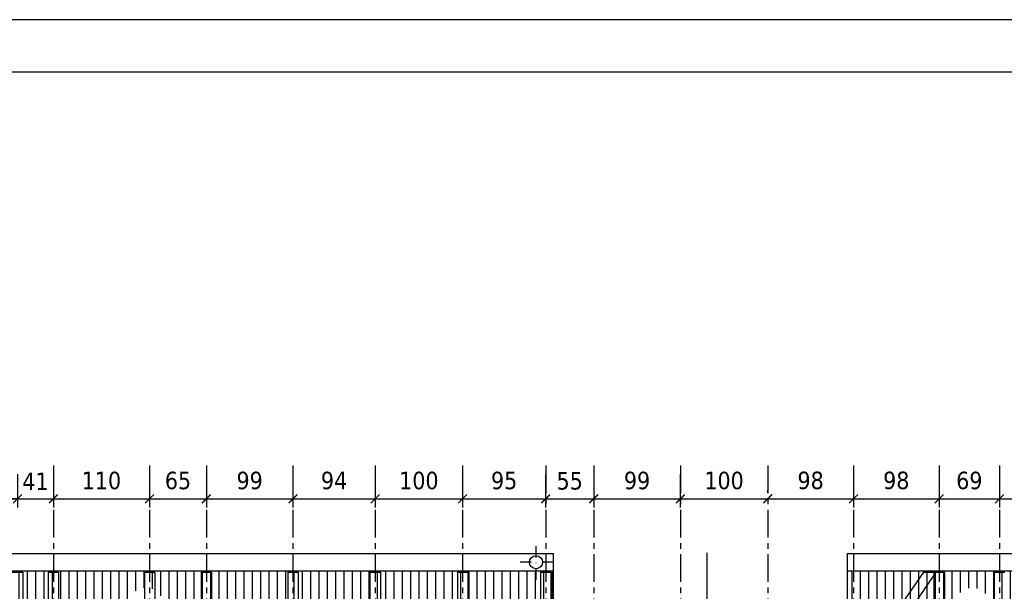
# Model space of a CAD drawing. Header units: millimetres. Extents: x 215282 to 249074, y 9058 to 27069.
# Tile 25 of 51: x 233232 to 234358, y 16311 to 16966. Entities that reach past the tile are written whole.
import ezdxf

# ---------------------------------------------------------------- set-up
doc = ezdxf.new("R2010")
doc.units = ezdxf.units.MM
doc.linetypes.add('CENTER', pattern=[50.8, 31.75, -6.35, 6.35, -6.35])
doc.linetypes.add('DASHDOT', pattern=[25.4, 12.7, -6.35, 0, -6.35])
for name, color, linetype in [('01-HM_podstawowa', 8, 'Continuous'), ('02-HM_osie', 8, 'CENTER'), ('A_inwentaryzacja', 8, 'Continuous')]:
    doc.layers.add(name, color=color, linetype=linetype)
doc.styles.add('HM_standard', font='tahoma.ttf')
doc.dimstyles.new('S100', dxfattribs={"dimscale": 10, "dimtxt": 2, "dimasz": 1, "dimexe": 1, "dimexo": 1, "dimgap": 1, "dimtad": 0, "dimdec": 1, "dimrnd": 0.5, "dimdsep": 46, "dimtxsty": 'HM_standard', "dimblk1": 'ARCHTICK', "dimblk2": 'ARCHTICK', "dimsah": 1, "dimcen": -3, "dimdle": 1, "dimclrt": 256, "dimadec": 0, "dimazin": 0, "dimtfac": 0.8, "dimtdec": 1, "dimtix": 1, "dimtmove": 2, "dimatfit": 3, "dimldrblk": 'ARCHTICK', "dimfxl": 1, "dimtvp": 1, "dimtolj": 1, "dimarcsym": 0})
pattern_1 = [(90, (14908.996, -9348.186), (-9.525, 0), [])]

# ---------------------------------------------------------------- blocks, each defined once
blk = doc.blocks.new('_ARCHTICK')
at = {"color": 0, "linetype": 'ByBlock', "const_width": 0.15}
blk.add_lwpolyline([(-0.5, -0.5), (0.5, 0.5)], dxfattribs=at)
blk = doc.blocks.new('*D247')
at = {"layer": '01-HM_podstawowa', "color": 0, "lineweight": -2, "ltscale": 3, "transparency": 16777216}
for p, q in [((224243, 20196.2), (224243, 20158.1)), ((224346, 20196.2), (224346, 20158.1)), ((224233, 20168.1), (224356, 20168.1))]:
    blk.add_line(p, q, dxfattribs=at)
at = {"layer": 'Defpoints', "color": 0, "transparency": 16777216}
for p in [(224243, 20206.2), (224346, 20206.2), (224346, 20168.1)]:
    blk.add_point(p, dxfattribs=at)
at = {"layer": '01-HM_podstawowa', "color": 0, "lineweight": -2, "ltscale": 3, "transparency": 16777216, "xscale": 10, "yscale": 10, "zscale": 10, "rotation": 180}
blk.add_blockref('_ARCHTICK', (224243, 20168.1), dxfattribs=at)
at = {"layer": '01-HM_podstawowa', "color": 0, "lineweight": -2, "ltscale": 3, "transparency": 16777216, "xscale": 10, "yscale": 10, "zscale": 10}
blk.add_blockref('_ARCHTICK', (224346, 20168.1), dxfattribs=at)
at = {"layer": '01-HM_podstawowa', "ltscale": 3, "transparency": 16777216, "insert": (224294.5, 20188.9), "char_height": 20, "attachment_point": 5, "style": 'HM_standard'}
blk.add_mtext('\\A1;103', dxfattribs=at)
blk = doc.blocks.new('*D248')
at = {"layer": '01-HM_podstawowa', "color": 0, "lineweight": -2, "ltscale": 3, "transparency": 16777216}
for p, q in [((224346, 20196.2), (224346, 20158.1)), ((224387, 20196.2), (224387, 20158.1)), ((224336, 20168.1), (224397, 20168.1)), ((224346, 20168.1), (224336, 20168.1)), ((224387, 20168.1), (224397, 20168.1))]:
    blk.add_line(p, q, dxfattribs=at)
at = {"layer": 'Defpoints', "color": 0, "transparency": 16777216}
for p in [(224346, 20206.2), (224387, 20206.2), (224387, 20168.1)]:
    blk.add_point(p, dxfattribs=at)
at = {"layer": '01-HM_podstawowa', "color": 0, "lineweight": -2, "ltscale": 3, "transparency": 16777216, "xscale": 10, "yscale": 10, "zscale": 10}
blk.add_blockref('_ARCHTICK', (224346, 20168.1), dxfattribs=at)
at = {"layer": '01-HM_podstawowa', "color": 0, "lineweight": -2, "ltscale": 3, "transparency": 16777216, "xscale": 10, "yscale": 10, "zscale": 10, "rotation": 180}
blk.add_blockref('_ARCHTICK', (224387, 20168.1), dxfattribs=at)
at = {"layer": '01-HM_podstawowa', "ltscale": 3, "transparency": 16777216, "insert": (224366.5, 20188.1), "char_height": 20, "attachment_point": 5, "style": 'HM_standard'}
blk.add_mtext('\\A1;41', dxfattribs=at)
blk = doc.blocks.new('*D249')
at = {"layer": '01-HM_podstawowa', "color": 0, "lineweight": -2, "ltscale": 3, "transparency": 16777216}
for p, q in [((224387, 20196.2), (224387, 20158.1)), ((224497, 20196.2), (224497, 20158.1)), ((224377, 20168.1), (224507, 20168.1))]:
    blk.add_line(p, q, dxfattribs=at)
at = {"layer": 'Defpoints', "color": 0, "transparency": 16777216}
for p in [(224387, 20206.2), (224497, 20206.2), (224497, 20168.1)]:
    blk.add_point(p, dxfattribs=at)
at = {"layer": '01-HM_podstawowa', "color": 0, "lineweight": -2, "ltscale": 3, "transparency": 16777216, "xscale": 10, "yscale": 10, "zscale": 10, "rotation": 180}
blk.add_blockref('_ARCHTICK', (224387, 20168.1), dxfattribs=at)
at = {"layer": '01-HM_podstawowa', "color": 0, "lineweight": -2, "ltscale": 3, "transparency": 16777216, "xscale": 10, "yscale": 10, "zscale": 10}
blk.add_blockref('_ARCHTICK', (224497, 20168.1), dxfattribs=at)
at = {"layer": '01-HM_podstawowa', "ltscale": 3, "transparency": 16777216, "insert": (224442, 20188.9), "char_height": 20, "attachment_point": 5, "style": 'HM_standard'}
blk.add_mtext('\\A1;110', dxfattribs=at)
blk = doc.blocks.new('*D250')
at = {"layer": '01-HM_podstawowa', "color": 0, "lineweight": -2, "ltscale": 3, "transparency": 16777216}
for p, q in [((224497, 20196.2), (224497, 20158.1)), ((224562, 20196.2), (224562, 20158.1)), ((224487, 20168.1), (224572, 20168.1))]:
    blk.add_line(p, q, dxfattribs=at)
at = {"layer": 'Defpoints', "color": 0, "transparency": 16777216}
for p in [(224497, 20206.2), (224562, 20206.2), (224562, 20168.1)]:
    blk.add_point(p, dxfattribs=at)
at = {"layer": '01-HM_podstawowa', "color": 0, "lineweight": -2, "ltscale": 3, "transparency": 16777216, "xscale": 10, "yscale": 10, "zscale": 10, "rotation": 180}
blk.add_blockref('_ARCHTICK', (224497, 20168.1), dxfattribs=at)
at = {"layer": '01-HM_podstawowa', "color": 0, "lineweight": -2, "ltscale": 3, "transparency": 16777216, "xscale": 10, "yscale": 10, "zscale": 10}
blk.add_blockref('_ARCHTICK', (224562, 20168.1), dxfattribs=at)
at = {"layer": '01-HM_podstawowa', "ltscale": 3, "transparency": 16777216, "insert": (224529.5, 20188.9), "char_height": 20, "attachment_point": 5, "style": 'HM_standard'}
blk.add_mtext('\\A1;65', dxfattribs=at)
blk = doc.blocks.new('*D251')
at = {"layer": '01-HM_podstawowa', "color": 0, "lineweight": -2, "ltscale": 3, "transparency": 16777216}
for p, q in [((224661, 20196.2), (224661, 20158.1)), ((224562, 20186.2), (224562, 20158.1)), ((224552, 20168.1), (224671, 20168.1))]:
    blk.add_line(p, q, dxfattribs=at)
at = {"layer": 'Defpoints', "color": 0, "transparency": 16777216}
for p in [(224661, 20206.2), (224562, 20196.2), (224661, 20168.1)]:
    blk.add_point(p, dxfattribs=at)
at = {"layer": '01-HM_podstawowa', "color": 0, "lineweight": -2, "ltscale": 3, "transparency": 16777216, "xscale": 10, "yscale": 10, "zscale": 10, "rotation": 180}
blk.add_blockref('_ARCHTICK', (224562, 20168.1), dxfattribs=at)
at = {"layer": '01-HM_podstawowa', "color": 0, "lineweight": -2, "ltscale": 3, "transparency": 16777216, "xscale": 10, "yscale": 10, "zscale": 10}
blk.add_blockref('_ARCHTICK', (224661, 20168.1), dxfattribs=at)
at = {"layer": '01-HM_podstawowa', "ltscale": 3, "transparency": 16777216, "insert": (224611.5, 20188.9), "char_height": 20, "attachment_point": 5, "style": 'HM_standard'}
blk.add_mtext('\\A1;99', dxfattribs=at)
blk = doc.blocks.new('*D252')
at = {"layer": '01-HM_podstawowa', "color": 0, "lineweight": -2, "ltscale": 3, "transparency": 16777216}
for p, q in [((224661, 20196.2), (224661, 20158.1)), ((224755, 20196.2), (224755, 20158.1)), ((224651, 20168.1), (224765, 20168.1))]:
    blk.add_line(p, q, dxfattribs=at)
at = {"layer": 'Defpoints', "color": 0, "transparency": 16777216}
for p in [(224661, 20206.2), (224755, 20206.2), (224755, 20168.1)]:
    blk.add_point(p, dxfattribs=at)
at = {"layer": '01-HM_podstawowa', "color": 0, "lineweight": -2, "ltscale": 3, "transparency": 16777216, "xscale": 10, "yscale": 10, "zscale": 10, "rotation": 180}
blk.add_blockref('_ARCHTICK', (224661, 20168.1), dxfattribs=at)
at = {"layer": '01-HM_podstawowa', "color": 0, "lineweight": -2, "ltscale": 3, "transparency": 16777216, "xscale": 10, "yscale": 10, "zscale": 10}
blk.add_blockref('_ARCHTICK', (224755, 20168.1), dxfattribs=at)
at = {"layer": '01-HM_podstawowa', "ltscale": 3, "transparency": 16777216, "insert": (224708, 20188.9), "char_height": 20, "attachment_point": 5, "style": 'HM_standard'}
blk.add_mtext('\\A1;94', dxfattribs=at)
blk = doc.blocks.new('*D253')
at = {"layer": '01-HM_podstawowa', "color": 0, "lineweight": -2, "ltscale": 3, "transparency": 16777216}
for p, q in [((224755, 20196.2), (224755, 20158.1)), ((224855, 20196.2), (224855, 20158.1)), ((224745, 20168.1), (224865, 20168.1))]:
    blk.add_line(p, q, dxfattribs=at)
at = {"layer": 'Defpoints', "color": 0, "transparency": 16777216}
for p in [(224755, 20206.2), (224855, 20206.2), (224855, 20168.1)]:
    blk.add_point(p, dxfattribs=at)
at = {"layer": '01-HM_podstawowa', "color": 0, "lineweight": -2, "ltscale": 3, "transparency": 16777216, "xscale": 10, "yscale": 10, "zscale": 10, "rotation": 180}
blk.add_blockref('_ARCHTICK', (224755, 20168.1), dxfattribs=at)
at = {"layer": '01-HM_podstawowa', "color": 0, "lineweight": -2, "ltscale": 3, "transparency": 16777216, "xscale": 10, "yscale": 10, "zscale": 10}
blk.add_blockref('_ARCHTICK', (224855, 20168.1), dxfattribs=at)
at = {"layer": '01-HM_podstawowa', "ltscale": 3, "transparency": 16777216, "insert": (224805, 20188.9), "char_height": 20, "attachment_point": 5, "style": 'HM_standard'}
blk.add_mtext('\\A1;100', dxfattribs=at)
blk = doc.blocks.new('*D254')
at = {"layer": '01-HM_podstawowa', "color": 0, "lineweight": -2, "ltscale": 3, "transparency": 16777216}
for p, q in [((224855, 20196.2), (224855, 20158.1)), ((224950, 20196.2), (224950, 20158.1)), ((224845, 20168.1), (224960, 20168.1))]:
    blk.add_line(p, q, dxfattribs=at)
at = {"layer": 'Defpoints', "color": 0, "transparency": 16777216}
for p in [(224855, 20206.2), (224950, 20206.2), (224950, 20168.1)]:
    blk.add_point(p, dxfattribs=at)
at = {"layer": '01-HM_podstawowa', "color": 0, "lineweight": -2, "ltscale": 3, "transparency": 16777216, "xscale": 10, "yscale": 10, "zscale": 10, "rotation": 180}
blk.add_blockref('_ARCHTICK', (224855, 20168.1), dxfattribs=at)
at = {"layer": '01-HM_podstawowa', "color": 0, "lineweight": -2, "ltscale": 3, "transparency": 16777216, "xscale": 10, "yscale": 10, "zscale": 10}
blk.add_blockref('_ARCHTICK', (224950, 20168.1), dxfattribs=at)
at = {"layer": '01-HM_podstawowa', "ltscale": 3, "transparency": 16777216, "insert": (224902.5, 20188.9), "char_height": 20, "attachment_point": 5, "style": 'HM_standard'}
blk.add_mtext('\\A1;95', dxfattribs=at)
blk = doc.blocks.new('*D255')
at = {"layer": '01-HM_podstawowa', "color": 0, "lineweight": -2, "ltscale": 3, "transparency": 16777216}
for p, q in [((224950, 20196.2), (224950, 20158.1)), ((225005, 20196.2), (225005, 20158.1)), ((224940, 20168.1), (225015, 20168.1))]:
    blk.add_line(p, q, dxfattribs=at)
at = {"layer": 'Defpoints', "color": 0, "transparency": 16777216}
for p in [(224950, 20206.2), (225005, 20206.2), (225005, 20168.1)]:
    blk.add_point(p, dxfattribs=at)
at = {"layer": '01-HM_podstawowa', "color": 0, "lineweight": -2, "ltscale": 3, "transparency": 16777216, "xscale": 10, "yscale": 10, "zscale": 10, "rotation": 180}
blk.add_blockref('_ARCHTICK', (224950, 20168.1), dxfattribs=at)
at = {"layer": '01-HM_podstawowa', "color": 0, "lineweight": -2, "ltscale": 3, "transparency": 16777216, "xscale": 10, "yscale": 10, "zscale": 10}
blk.add_blockref('_ARCHTICK', (225005, 20168.1), dxfattribs=at)
at = {"layer": '01-HM_podstawowa', "ltscale": 3, "transparency": 16777216, "insert": (224977.5, 20188.5), "char_height": 20, "attachment_point": 5, "style": 'HM_standard'}
blk.add_mtext('\\A1;55', dxfattribs=at)
blk = doc.blocks.new('*D256')
at = {"layer": '01-HM_podstawowa', "color": 0, "lineweight": -2, "ltscale": 3, "transparency": 16777216}
for p, q in [((225005, 20196.2), (225005, 20158.1)), ((225104, 20196.2), (225104, 20158.1)), ((224995, 20168.1), (225114, 20168.1))]:
    blk.add_line(p, q, dxfattribs=at)
at = {"layer": 'Defpoints', "color": 0, "transparency": 16777216}
for p in [(225005, 20206.2), (225104, 20206.2), (225104, 20168.1)]:
    blk.add_point(p, dxfattribs=at)
at = {"layer": '01-HM_podstawowa', "color": 0, "lineweight": -2, "ltscale": 3, "transparency": 16777216, "xscale": 10, "yscale": 10, "zscale": 10, "rotation": 180}
blk.add_blockref('_ARCHTICK', (225005, 20168.1), dxfattribs=at)
at = {"layer": '01-HM_podstawowa', "color": 0, "lineweight": -2, "ltscale": 3, "transparency": 16777216, "xscale": 10, "yscale": 10, "zscale": 10}
blk.add_blockref('_ARCHTICK', (225104, 20168.1), dxfattribs=at)
at = {"layer": '01-HM_podstawowa', "ltscale": 3, "transparency": 16777216, "insert": (225054.5, 20188.9), "char_height": 20, "attachment_point": 5, "style": 'HM_standard'}
blk.add_mtext('\\A1;99', dxfattribs=at)
blk = doc.blocks.new('*D257')
at = {"layer": '01-HM_podstawowa', "color": 0, "lineweight": -2, "ltscale": 3, "transparency": 16777216}
for p, q in [((225104, 20196.2), (225104, 20158.1)), ((225204, 20174.8), (225204, 20178.1)), ((225094, 20168.1), (225214, 20168.1))]:
    blk.add_line(p, q, dxfattribs=at)
at = {"layer": 'Defpoints', "color": 0, "transparency": 16777216}
for p in [(225104, 20206.2), (225204, 20168.1), (225204, 20164.8)]:
    blk.add_point(p, dxfattribs=at)
at = {"layer": '01-HM_podstawowa', "color": 0, "lineweight": -2, "ltscale": 3, "transparency": 16777216, "xscale": 10, "yscale": 10, "zscale": 10, "rotation": 180}
blk.add_blockref('_ARCHTICK', (225104, 20168.1), dxfattribs=at)
at = {"layer": '01-HM_podstawowa', "color": 0, "lineweight": -2, "ltscale": 3, "transparency": 16777216, "xscale": 10, "yscale": 10, "zscale": 10}
blk.add_blockref('_ARCHTICK', (225204, 20168.1), dxfattribs=at)
at = {"layer": '01-HM_podstawowa', "ltscale": 3, "transparency": 16777216, "insert": (225154, 20188.9), "char_height": 20, "attachment_point": 5, "style": 'HM_standard'}
blk.add_mtext('\\A1;100', dxfattribs=at)
blk = doc.blocks.new('*D258')
at = {"layer": '01-HM_podstawowa', "color": 0, "lineweight": -2, "ltscale": 3, "transparency": 16777216}
for p, q in [((225302, 20196.2), (225302, 20158.1)), ((225204, 20174.8), (225204, 20178.1)), ((225194, 20168.1), (225312, 20168.1))]:
    blk.add_line(p, q, dxfattribs=at)
at = {"layer": 'Defpoints', "color": 0, "transparency": 16777216}
for p in [(225302, 20206.2), (225302, 20168.1), (225204, 20164.8)]:
    blk.add_point(p, dxfattribs=at)
at = {"layer": '01-HM_podstawowa', "color": 0, "lineweight": -2, "ltscale": 3, "transparency": 16777216, "xscale": 10, "yscale": 10, "zscale": 10, "rotation": 180}
blk.add_blockref('_ARCHTICK', (225204, 20168.1), dxfattribs=at)
at = {"layer": '01-HM_podstawowa', "color": 0, "lineweight": -2, "ltscale": 3, "transparency": 16777216, "xscale": 10, "yscale": 10, "zscale": 10}
blk.add_blockref('_ARCHTICK', (225302, 20168.1), dxfattribs=at)
at = {"layer": '01-HM_podstawowa', "ltscale": 3, "transparency": 16777216, "insert": (225253, 20189), "char_height": 20, "attachment_point": 5, "style": 'HM_standard'}
blk.add_mtext('\\A1;98', dxfattribs=at)
blk = doc.blocks.new('*D259')
at = {"layer": '01-HM_podstawowa', "color": 0, "lineweight": -2, "ltscale": 3, "transparency": 16777216}
for p, q in [((225302, 20196.2), (225302, 20158.1)), ((225400, 20196.2), (225400, 20158.1)), ((225292, 20168.1), (225410, 20168.1))]:
    blk.add_line(p, q, dxfattribs=at)
at = {"layer": 'Defpoints', "color": 0, "transparency": 16777216}
for p in [(225302, 20206.2), (225400, 20206.2), (225400, 20168.1)]:
    blk.add_point(p, dxfattribs=at)
at = {"layer": '01-HM_podstawowa', "color": 0, "lineweight": -2, "ltscale": 3, "transparency": 16777216, "xscale": 10, "yscale": 10, "zscale": 10, "rotation": 180}
blk.add_blockref('_ARCHTICK', (225302, 20168.1), dxfattribs=at)
at = {"layer": '01-HM_podstawowa', "color": 0, "lineweight": -2, "ltscale": 3, "transparency": 16777216, "xscale": 10, "yscale": 10, "zscale": 10}
blk.add_blockref('_ARCHTICK', (225400, 20168.1), dxfattribs=at)
at = {"layer": '01-HM_podstawowa', "ltscale": 3, "transparency": 16777216, "insert": (225351, 20189), "char_height": 20, "attachment_point": 5, "style": 'HM_standard'}
blk.add_mtext('\\A1;98', dxfattribs=at)
blk = doc.blocks.new('*D260')
at = {"layer": '01-HM_podstawowa', "color": 0, "lineweight": -2, "ltscale": 3, "transparency": 16777216}
for p, q in [((225400, 20196.2), (225400, 20158.1)), ((225469, 20196.2), (225469, 20158.1)), ((225390, 20168.1), (225479, 20168.1))]:
    blk.add_line(p, q, dxfattribs=at)
at = {"layer": 'Defpoints', "color": 0, "transparency": 16777216}
for p in [(225400, 20206.2), (225469, 20206.2), (225469, 20168.1)]:
    blk.add_point(p, dxfattribs=at)
at = {"layer": '01-HM_podstawowa', "color": 0, "lineweight": -2, "ltscale": 3, "transparency": 16777216, "xscale": 10, "yscale": 10, "zscale": 10, "rotation": 180}
blk.add_blockref('_ARCHTICK', (225400, 20168.1), dxfattribs=at)
at = {"layer": '01-HM_podstawowa', "color": 0, "lineweight": -2, "ltscale": 3, "transparency": 16777216, "xscale": 10, "yscale": 10, "zscale": 10}
blk.add_blockref('_ARCHTICK', (225469, 20168.1), dxfattribs=at)
at = {"layer": '01-HM_podstawowa', "ltscale": 3, "transparency": 16777216, "insert": (225434.5, 20188.9), "char_height": 20, "attachment_point": 5, "style": 'HM_standard'}
blk.add_mtext('\\A1;69', dxfattribs=at)
blk = doc.blocks.new('*D261')
at = {"layer": '01-HM_podstawowa', "color": 0, "lineweight": -2, "ltscale": 3, "transparency": 16777216}
for p, q in [((225469, 20196.2), (225469, 20158.1)), ((225569, 20196.2), (225569, 20158.1)), ((225459, 20168.1), (225579, 20168.1))]:
    blk.add_line(p, q, dxfattribs=at)
at = {"layer": 'Defpoints', "color": 0, "transparency": 16777216}
for p in [(225469, 20206.2), (225569, 20206.2), (225569, 20168.1)]:
    blk.add_point(p, dxfattribs=at)
at = {"layer": '01-HM_podstawowa', "color": 0, "lineweight": -2, "ltscale": 3, "transparency": 16777216, "xscale": 10, "yscale": 10, "zscale": 10, "rotation": 180}
blk.add_blockref('_ARCHTICK', (225469, 20168.1), dxfattribs=at)
at = {"layer": '01-HM_podstawowa', "color": 0, "lineweight": -2, "ltscale": 3, "transparency": 16777216, "xscale": 10, "yscale": 10, "zscale": 10}
blk.add_blockref('_ARCHTICK', (225569, 20168.1), dxfattribs=at)
at = {"layer": '01-HM_podstawowa', "ltscale": 3, "transparency": 16777216, "insert": (225519, 20188.9), "char_height": 20, "attachment_point": 5, "style": 'HM_standard'}
blk.add_mtext('\\A1;100', dxfattribs=at)
blk = doc.blocks.new('rokwie')
at = {"layer": '01-HM_podstawowa', "color": 3}
for p, q in [((224340.04, 20084.29), (224352.04, 20084.29)), ((224352.04, 20084.29), (224352.04, 18814.29)), ((224381.04, 20084.29), (224381.04, 18814.29)), ((224381.04, 20084.29), (224393.04, 20084.29)), ((224393.04, 20084.29), (224393.04, 18814.29)), ((224491.04, 20084.29), (224503.04, 20084.29)), ((224491.04, 20084.29), (224491.04, 18924.5)), ((224491.04, 20084.29), (224503.04, 20084.29)), ((224491.04, 20084.29), (224491.04, 18924.5)), ((224503.04, 20084.29), (224503.04, 18941.92)), ((224503.04, 20084.29), (224503.04, 18941.92)), ((224556.04, 20084.29), (224568.04, 20084.29)), ((224556.04, 20084.29), (224556.04, 19018.86)), ((224568.04, 20084.29), (224568.04, 19036.28)), ((224655.04, 20084.29), (224667.04, 20084.29)), ((224655.04, 20084.29), (224655.04, 19162.58)), ((224667.04, 20084.29), (224667.04, 19180)), ((224749.04, 20084.29), (224761.04, 20084.29)), ((224749.04, 20084.29), (224749.04, 19299.04)), ((224749.04, 20084.29), (224761.04, 20084.29)), ((224749.04, 20084.29), (224749.04, 19299.04)), ((224761.04, 20084.29), (224761.04, 19316.46)), ((224761.04, 20084.29), (224761.04, 19316.46)), ((224849.04, 20084.29), (224861.04, 20084.29)), ((224849.04, 20084.29), (224849.04, 19444.21)), ((224861.04, 20084.29), (224861.04, 19449.29)), ((224944.04, 20084.29), (224956.04, 20084.29)), ((224944.04, 20084.29), (224944.04, 19341.14)), ((224956.04, 20084.29), (224956.04, 19323.72)), ((225382.02, 20084.29), (225155.76, 19755.84)), ((225394.04, 20080.59), (225165.64, 19749.03)), ((225382.02, 20084.29), (225406.04, 20084.29)), ((225394.04, 20084.29), (225394.04, 18814.29)), ((225406.04, 20084.29), (225406.04, 18814.29)), ((225463.04, 20084.29), (225475.04, 20084.29)), ((225463.04, 20084.29), (225463.04, 18814.29))]:
    blk.add_line(p, q, dxfattribs=at)
at = {"layer": '02-HM_osie'}
for p, q in [((224387.04, 20206.24), (224387.04, 18680.48)), ((224497.04, 20206.24), (224497.04, 18680.48)), ((224562.04, 20206.24), (224562.04, 18680.48)), ((224661.04, 20206.24), (224661.04, 18680.48)), ((224755.04, 20206.24), (224755.04, 18680.48)), ((224855.04, 20206.24), (224855.04, 18680.48)), ((224950.04, 20206.24), (224950.04, 18680.48)), ((225005.04, 20206.24), (225005.04, 18680.48)), ((225104.04, 20206.24), (225104.04, 18680.48)), ((225204.04, 20206.24), (225204.04, 18680.48)), ((225302.04, 20206.24), (225302.04, 18680.48)), ((225400.04, 20206.24), (225400.04, 18680.48)), ((225469.04, 20206.24), (225469.04, 18680.48))]:
    blk.add_line(p, q, dxfattribs=at)
at = {"layer": '01-HM_podstawowa', "color": 1, "ltscale": 3}
for base, p1, p2, picture, middle in [((224346.04, 20168.07), (224243.04, 20206.24), (224346.04, 20206.24), '*D247', (224294.54, 20188.9)), ((224387.04, 20168.07), (224346.04, 20206.24), (224387.04, 20206.24), '*D248', (224366.54, 20188.13)), ((224497.04, 20168.07), (224387.04, 20206.24), (224497.04, 20206.24), '*D249', (224442.04, 20188.89)), ((224562.04, 20168.07), (224497.04, 20206.24), (224562.04, 20206.24), '*D250', (224529.54, 20188.86)), ((224661.04, 20168.07), (224562.04, 20196.24), (224661.04, 20206.24), '*D251', (224611.54, 20188.86)), ((224755.04, 20168.07), (224661.04, 20206.24), (224755.04, 20206.24), '*D252', (224708.04, 20188.86)), ((224855.04, 20168.07), (224755.04, 20206.24), (224855.04, 20206.24), '*D253', (224805.04, 20188.89)), ((224950.04, 20168.07), (224855.04, 20206.24), (224950.04, 20206.24), '*D254', (224902.54, 20188.89)), ((225005.04, 20168.07), (224950.04, 20206.24), (225005.04, 20206.24), '*D255', (224977.54, 20188.48)), ((225104.04, 20168.07), (225005.04, 20206.24), (225104.04, 20206.24), '*D256', (225054.54, 20188.86)), ((225204.04, 20168.07), (225104.04, 20206.24), (225204.04, 20164.82), '*D257', (225154.04, 20188.89)), ((225302.04, 20168.07), (225204.04, 20164.82), (225302.04, 20206.24), '*D258', (225253.04, 20188.98)), ((225400.04, 20168.07), (225302.04, 20206.24), (225400.04, 20206.24), '*D259', (225351.04, 20188.98)), ((225469.04, 20168.07), (225400.04, 20206.24), (225469.04, 20206.24), '*D260', (225434.54, 20188.89)), ((225569.04, 20168.07), (225469.04, 20206.24), (225569.04, 20206.24), '*D261', (225519.04, 20188.89))]:
    dim = blk.add_linear_dim(base=base, p1=p1, p2=p2, dimstyle='S100', dxfattribs=at)
    dim.commit()
    dim.dimension.update_dxf_attribs({"geometry": picture, "text_midpoint": middle})

msp = doc.modelspace()

# ---------------------------------------------------------------- hatches: boundary and pattern name
at = {"layer": 'A_inwentaryzacja', "ltscale": 3}
h = msp.add_hatch(dxfattribs=at)
h.set_pattern_fill('ANSI31', color=256, scale=3, angle=45)
h.set_pattern_definition(pattern_1)
h.paths.add_polyline_path([(233842.51, 16334.68), (233184.01, 16334.68), (233114.01, 16264.68), (233376.51, 16264.68), (233376.51, 16274.93, -0.4142136), (233356.23, 16295.22, -1), (233396.8, 16295.22, -0.4142136), (233376.51, 16274.93), (233376.51, 16264.68), (233842.51, 16264.68)])
h.paths.add_polyline_path([(233376.51, 16264.68), (233114.01, 16264.68), (233108.01, 16258.68), (233376.51, 16258.68)])
h.paths.add_polyline_path([(233842.51, 16264.68), (233376.51, 16264.68), (233376.51, 16258.68), (233842.51, 16258.68)])
h = msp.add_hatch(dxfattribs=at)
h.set_pattern_fill('ANSI31', color=256, scale=3, angle=45)
h.set_pattern_definition(pattern_1)
h.paths.add_polyline_path([(235180.51, 16334.68), (234178.51, 16334.68), (234178.51, 16264.68), (234321.51, 16264.68), (234321.51, 16274.93, -0.4142136), (234301.23, 16295.22, -1), (234341.8, 16295.22, -0.4142136), (234321.51, 16274.93), (234321.51, 16264.68), (234412.51, 16264.68), (234412.51, 16274.93, -0.4142136), (234392.23, 16295.22, -1), (234432.8, 16295.22, -0.4142136), (234412.51, 16274.93), (234412.51, 16264.68), (234746.51, 16264.68), (234746.51, 16274.93, -0.4142136), (234726.23, 16295.22, -1), (234766.8, 16295.22, -0.4142136), (234746.51, 16274.93), (234746.51, 16264.68), (234837.51, 16264.68), (234837.51, 16274.93, -0.4142136), (234817.23, 16295.22, -1), (234857.8, 16295.22, -0.4142136), (234837.51, 16274.93), (234837.51, 16264.68), (235110.51, 16264.68)])
h.paths.add_polyline_path([(235110.51, 16264.68), (234837.51, 16264.68), (234837.51, 16258.68), (235104.51, 16258.68)])
h.paths.add_polyline_path([(234837.51, 16264.68), (234746.51, 16264.68), (234746.51, 16258.68), (234837.51, 16258.68)])
h.paths.add_polyline_path([(234746.51, 16264.68), (234412.51, 16264.68), (234412.51, 16258.68), (234746.51, 16258.68)])
h.paths.add_polyline_path([(234321.51, 16264.68), (234178.51, 16264.68), (234178.51, 16258.68), (234321.51, 16258.68)])
h.paths.add_polyline_path([(234412.51, 16264.68), (234321.51, 16264.68), (234321.51, 16258.68), (234412.51, 16258.68)])

# ---------------------------------------------------------------- linework, layer by layer
at = {"layer": '01-HM_podstawowa', "ltscale": 3}
for points in [[(229468.79, 13995.63), (235468.79, 13995.63), (235468.79, 16965.63), (229468.79, 16965.63)], [(229718.79, 14055.63), (235408.79, 14055.63), (235408.79, 16905.63), (229718.79, 16905.63)]]:
    msp.add_lwpolyline(points, close=True, dxfattribs=at)
at = {"layer": 'A_inwentaryzacja', "linetype": 'DASHDOT'}
for p, q in [((233822.51, 16324.68), (233822.51, 16364.68)), ((233842.51, 16344.68), (233802.51, 16344.68))]:
    msp.add_line(p, q, dxfattribs=at)
at = {"layer": 'A_inwentaryzacja', "ltscale": 3}
for p, q in [((233108.01, 16354.68), (233842.51, 16354.68)), ((233842.51, 15825.68), (233842.51, 16354.68)), ((234018.01, 16355.26), (234018.01, 16217.16)), ((234178.51, 16354.68), (234178.51, 15825.68)), ((234178.51, 16354.68), (235200.51, 16354.68)), ((233068.01, 16334.68), (233842.51, 16334.68)), ((234178.51, 16334.68), (235180.51, 16334.68))]:
    msp.add_line(p, q, dxfattribs=at)
msp.add_circle((233822.51, 16344.68), 7.5, dxfattribs=at)

# ---------------------------------------------------------------- block references
at = {"layer": '01-HM_podstawowa', "color": 1, "ltscale": 3}
msp.add_blockref('rokwie', (8883.55, -3750.83), dxfattribs=at)

doc.saveas('drawing.dxf')
